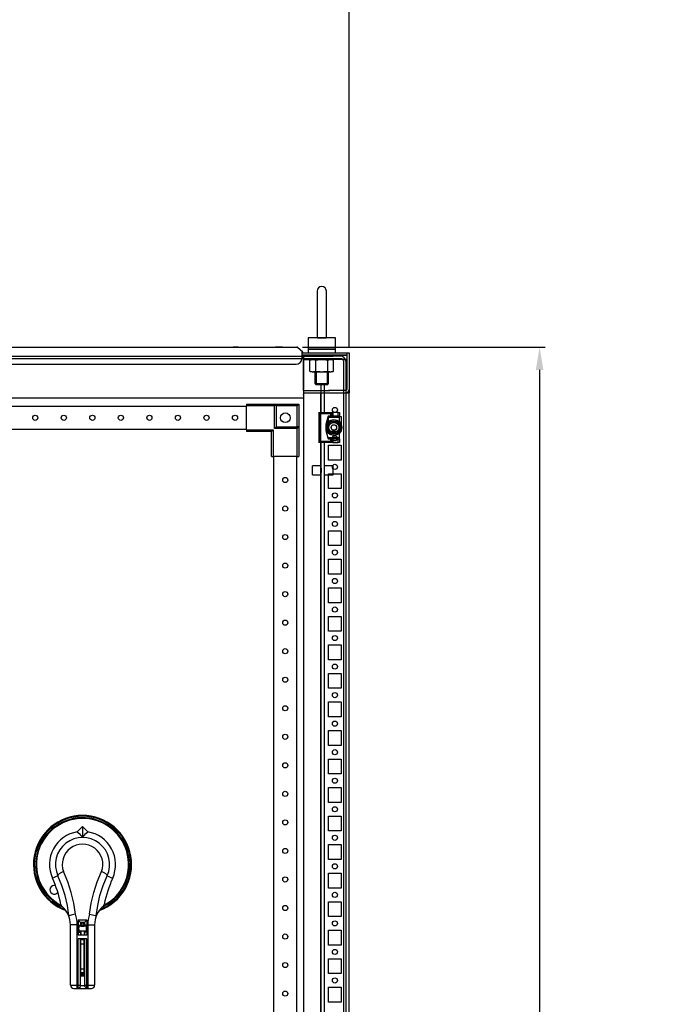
# Model space of a CAD drawing. Header units: inches. Extents: x 1399 to 7113, y 2289 to 6261.
# Tile 64 of 76: x 5357 to 5927, y 4467 to 5330. Entities that reach past the tile are written whole.
import ezdxf

# ---------------------------------------------------------------- set-up
doc = ezdxf.new("R2010")
doc.units = ezdxf.units.IN
doc.header["$MEASUREMENT"] = 0
doc.layers.add('HANDLE_ROTARY', color=7, linetype='Continuous')
doc.styles.get("Standard").update_dxf_attribs({"font": 'ARIALN.TTF'})
doc.dimstyles.get("Standard").update_dxf_attribs({"dimtxt": 25, "dimasz": 20, "dimexe": 5, "dimexo": 5, "dimgap": 10, "dimtad": 0, "dimtih": 1, "dimtoh": 1, "dimzin": 0, "dimdsep": 46, "dimtxsty": 'Standard', "dimcen": 10, "dimadec": 0, "dimazin": 0, "dimtfac": 1, "dimtofl": 0, "dimtmove": 0, "dimatfit": 3, "dimfxl": 1, "dimtolj": 1, "dimtzin": 0, "dimarcsym": 0})

# ---------------------------------------------------------------- blocks, each defined once
blk = doc.blocks.new('DOOR_FRONT')
for p, q in [((-386, 0), (386, 0)), ((386, 0), (386, 0)), ((392.5, 0), (386, 0)), ((392.5, 0), (392.5, 0)), ((392.5, 0), (392.5, 0)), ((394.22, -0.34), (392.5, 0)), ((-386, -2), (386, -2)), ((386, -2), (386, -2)), ((386, -2), (392.5, -2)), ((392.5, -2), (392.5, -2)), ((392.5, -2), (393.46, -2.19)), ((393.46, -2.19), (394.27, -2.73)), ((395.68, -1.32), (394.22, -0.34)), ((394.27, -2.73), (394.81, -3.54)), ((394.81, -3.54), (395, -4.5)), ((395, -4.5), (395, -1962.5)), ((396.66, -2.78), (395.68, -1.32)), ((397, -4.5), (396.66, -2.78)), ((397, -4.5), (397, -1962.5)), ((378.5, -24.5), (375.5, -24.5)), ((375.5, -49.5), (375.5, -24.5)), ((378.5, -49.5), (378.5, -24.5)), ((310, -42), (336, -42)), ((310, -42), (310, -43.5)), ((334.5, -43.5), (336, -42)), ((336, -42), (336, -62)), ((336, -43.5), (336, -42)), ((336, -42), (356, -42)), ((354.8, -43.2), (355.1, -42.9)), ((355.1, -42.9), (355.38, -42.62)), ((355.38, -42.62), (355.63, -42.37)), ((355.63, -42.37), (355.79, -42.21)), ((355.79, -42.21), (355.91, -42.09)), ((355.91, -42.09), (355.98, -42.02)), ((355.98, -42.02), (356, -42)), ((356, -42), (356, -62)), ((310, -44), (-310, -44)), ((310, -64.5), (310, -43.5)), ((334.5, -43.5), (310, -43.5)), ((334.5, -63.5), (334.5, -43.5)), ((354.5, -43.5), (336, -43.5)), ((336, -43.5), (336, -62)), ((354.5, -43.5), (354.8, -43.2)), ((354.5, -62), (354.5, -43.5)), ((373.41, -49.5), (384.81, -49.5)), ((373.41, -49.5), (375.31, -49.5)), ((374.41, -50.5), (373.41, -49.5)), ((373.41, -49.5), (373.41, -75.5)), ((383.81, -50.5), (374.41, -50.5)), ((374.41, -50.5), (374.41, -74.5)), ((375.31, -49.5), (375.5, -49.5)), ((378.5, -49.5), (378.81, -49.5)), ((384.81, -49.5), (383.81, -50.5)), ((383.81, -52.5), (383.81, -50.5)), ((384.81, -49.5), (385.81, -49.5)), ((384.81, -52.5), (384.81, -49.5)), ((390.41, -49.5), (385.81, -49.5)), ((385.81, -49.5), (385.81, -52.5)), ((390.41, -49.5), (391.41, -49.5)), ((390.41, -52.5), (390.41, -49.5)), ((391.41, -49.5), (391.41, -52.5)), ((381.61, -52.5), (379.61, -60)), ((381.34, -53.5), (379.61, -60)), ((379.61, -60), (379.61, -65)), ((383.72, -57.5), (380.83, -62.5)), ((381.61, -52.5), (381.34, -53.5)), ((381.34, -53.5), (391.41, -53.5)), ((382.25, -60.05), (381.54, -61.28)), ((391.41, -52.5), (381.61, -52.5)), ((383.81, -52.5), (381.61, -52.5)), ((382.59, -59.45), (382.25, -60.05)), ((382.94, -58.85), (382.59, -59.45)), ((383.33, -58.17), (382.94, -58.85)), ((383.72, -57.5), (383.33, -58.17)), ((389.49, -57.5), (383.72, -57.5)), ((385.13, -57.5), (383.72, -57.5)), ((384.81, -52.5), (383.81, -52.5)), ((385.81, -52.5), (384.81, -52.5)), ((386.54, -57.5), (385.13, -57.5)), ((390.41, -52.5), (385.81, -52.5)), ((387.24, -57.5), (386.54, -57.5)), ((387.94, -57.5), (387.24, -57.5)), ((388.72, -57.5), (387.94, -57.5)), ((389.49, -57.5), (388.72, -57.5)), ((392.38, -62.5), (389.49, -57.5)), ((390.2, -58.72), (389.49, -57.5)), ((390.91, -59.95), (390.2, -58.72)), ((391.41, -52.5), (390.41, -52.5)), ((391.25, -60.55), (390.91, -59.95)), ((391.41, -53.5), (391.41, -52.5)), ((391.41, -57.54), (391.41, -53.5)), ((-310, -64), (310, -64)), ((310, -64.5), (310, -66)), ((310, -64.5), (333.5, -64.5)), ((332, -66), (310, -66)), ((333.5, -64.5), (332, -66)), ((332, -88), (332, -66)), ((333.5, -64.5), (333.5, -88)), ((334.5, -63.5), (336, -62)), ((354.5, -63.5), (334.5, -63.5)), ((336, -62), (356, -62)), ((336, -62), (354.5, -62)), ((354.5, -63.5), (356, -62)), ((356, -62), (354.5, -62)), ((354.5, -88), (354.5, -63.5)), ((356, -62), (356, -88)), ((379.61, -65), (381.34, -71.5)), ((379.61, -65), (381.61, -72.5)), ((381.54, -61.28), (380.83, -62.5)), ((380.83, -62.5), (383.72, -67.5)), ((380.83, -62.5), (381.22, -63.17)), ((381.22, -63.17), (381.61, -63.85)), ((381.61, -63.85), (381.96, -64.45)), ((381.96, -64.45), (382.31, -65.05)), ((382.31, -65.05), (383.02, -66.28)), ((383.02, -66.28), (383.72, -67.5)), ((383.72, -67.5), (389.49, -67.5)), ((383.72, -67.5), (384.5, -67.5)), ((384.5, -67.5), (385.28, -67.5)), ((385.28, -67.5), (385.97, -67.5)), ((385.97, -67.5), (386.67, -67.5)), ((386.67, -67.5), (388.08, -67.5)), ((388.08, -67.5), (389.49, -67.5)), ((388.99, -62.5), (388.99, -62.5)), ((389.49, -67.5), (392.38, -62.5)), ((389.49, -67.5), (389.88, -66.83)), ((389.88, -66.83), (390.27, -66.15)), ((390.27, -66.15), (390.62, -65.55)), ((390.62, -65.55), (390.97, -64.95)), ((390.97, -64.95), (391.68, -63.72)), ((391.6, -61.15), (391.25, -60.55)), ((391.41, -71.5), (391.41, -67.46)), ((391.99, -61.83), (391.6, -61.15)), ((391.68, -63.72), (392.38, -62.5)), ((392.38, -62.5), (391.99, -61.83)), ((373.41, -75.5), (374.41, -74.5)), ((384.81, -75.5), (373.41, -75.5)), ((375.31, -75.5), (373.41, -75.5)), ((374.41, -74.5), (383.81, -74.5)), ((375.5, -75.5), (375.31, -75.5)), ((375.5, -658), (375.5, -75.5)), ((378.5, -658), (378.5, -75.5)), ((378.81, -75.5), (378.5, -75.5)), ((391.41, -71.5), (381.34, -71.5)), ((381.34, -71.5), (381.61, -72.5)), ((381.61, -72.5), (383.81, -72.5)), ((381.61, -72.5), (391.41, -72.5)), ((383.81, -74.5), (383.81, -72.5)), ((383.81, -72.5), (384.81, -72.5)), ((383.81, -74.5), (384.81, -75.5)), ((384.81, -72.5), (385.81, -72.5)), ((384.81, -75.5), (384.81, -72.5)), ((385.81, -75.5), (384.81, -75.5)), ((385.81, -72.5), (390.41, -72.5)), ((385.81, -72.5), (385.81, -75.5)), ((385.81, -75.5), (390.41, -75.5)), ((390.41, -72.5), (391.41, -72.5)), ((390.41, -75.5), (390.41, -72.5)), ((391.41, -75.5), (390.41, -75.5)), ((391.41, -72.5), (391.41, -71.5)), ((391.41, -72.5), (391.41, -75.5)), ((332, -88), (333.5, -88)), ((354.5, -88), (333.5, -88)), ((333.99, -1879), (333.99, -88)), ((353.99, -88), (353.99, -1879)), ((354.5, -88), (356, -88)), ((368, -104), (368, -96)), ((375.5, -96), (368, -96)), ((375.5, -104), (375.5, -96)), ((375.5, -98), (375.5, -102)), ((378.5, -104), (378.5, -96)), ((386, -96), (378.5, -96)), ((378.5, -102), (378.5, -98)), ((386, -104), (386, -96)), ((368, -104), (375.5, -104)), ((378.5, -104), (386, -104))]:
    blk.add_line(p, q)
for centre, radius in [((125, -54), 2.25), ((150, -54), 2.25), ((175, -54), 2.25), ((200, -54), 2.25), ((225, -54), 2.25), ((250, -54), 2.25), ((275, -54), 2.25), ((300, -54), 2.25), ((344, -54), 4.25), ((386.61, -62.5), 6.9), ((386.61, -62.5), 5.92), ((386.61, -62.5), 4.45), ((386.61, -62.5), 2.39), ((343.99, -108.5), 2.25), ((343.99, -133.5), 2.25), ((343.99, -158.5), 2.25), ((343.99, -183.5), 2.25), ((343.99, -208.5), 2.25), ((343.99, -233.5), 2.25), ((343.99, -258.5), 2.25), ((343.99, -283.5), 2.25), ((343.99, -308.5), 2.25), ((343.99, -333.5), 2.25), ((343.99, -358.5), 2.25), ((343.99, -383.5), 2.25), ((343.99, -408.5), 2.25), ((343.99, -433.5), 2.25), ((343.99, -458.5), 2.25), ((343.99, -483.5), 2.25), ((343.99, -508.5), 2.25), ((343.99, -533.5), 2.25), ((343.99, -558.5), 2.25)]:
    blk.add_circle(centre, radius)
blk = doc.blocks.new('ENCL_FRONT')
for p, q in [((372, 2155.5), (372, 2115.5)), ((380, 2115.5), (380, 2155.5)), ((388, 2114.5), (364, 2114.5)), ((364, 2114.5), (364, 2104.5)), ((372.13, 2114.5), (372.14, 2114.5)), ((372.14, 2114.5), (372.2, 2114.5)), ((372.2, 2114.5), (372.29, 2114.5)), ((372.29, 2114.5), (372.45, 2114.5)), ((372.45, 2114.5), (372.6, 2114.5)), ((372.6, 2114.5), (372.79, 2114.5)), ((372.79, 2114.5), (373.02, 2114.5)), ((373.02, 2114.5), (373.3, 2114.5)), ((373.3, 2114.5), (373.54, 2114.5)), ((373.54, 2114.5), (373.83, 2114.5)), ((373.83, 2114.5), (374.14, 2114.5)), ((374.14, 2114.5), (374.49, 2114.5)), ((374.49, 2114.5), (374.79, 2114.5)), ((374.79, 2114.5), (375.11, 2114.5)), ((375.11, 2114.5), (375.46, 2114.5)), ((375.46, 2114.5), (375.82, 2114.5)), ((375.82, 2114.5), (376.14, 2114.5)), ((376.14, 2114.5), (376.45, 2114.5)), ((376.45, 2114.5), (376.82, 2114.5)), ((376.82, 2114.5), (377.17, 2114.5)), ((377.17, 2114.5), (377.49, 2114.5)), ((377.49, 2114.5), (377.79, 2114.5)), ((377.79, 2114.5), (378.14, 2114.5)), ((378.14, 2114.5), (378.44, 2114.5)), ((378.44, 2114.5), (378.72, 2114.5)), ((378.72, 2114.5), (378.95, 2114.5)), ((378.95, 2114.5), (379.22, 2114.5)), ((379.22, 2114.5), (379.41, 2114.5)), ((379.41, 2114.5), (379.61, 2114.5)), ((379.61, 2114.5), (379.73, 2114.5)), ((379.73, 2114.5), (379.78, 2114.5)), ((379.78, 2114.5), (379.82, 2114.5)), ((379.82, 2114.5), (379.86, 2114.5)), ((379.86, 2114.5), (379.87, 2114.5)), ((379.87, 2114.5), (379.87, 2114.5)), ((388, 2104.5), (388, 2114.5)), ((-353.73, 2106.5), (353.36, 2106.5)), ((-353.73, 2106.5), (354.09, 2106.5)), ((302.72, 2106.5), (298.28, 2106.5)), ((341.5, 2106.5), (335.5, 2106.5)), ((354.73, 2106.27), (359.36, 2102.39)), ((358.5, 2102.97), (358.5, 2096.5)), ((358.71, 2101.62), (358.5, 2101.8)), ((358.5, 2101.5), (359.85, 2101.5)), ((358.5, 2101.5), (360, 2101.5)), ((359.85, 2099.5), (358.5, 2099.5)), ((360, 2099.5), (358.5, 2099.5)), ((375, 2099.5), (358.5, 2099.5)), ((359.36, 2102.39), (358.71, 2101.62)), ((359.85, 2099.5), (359.85, 2099.5)), ((360, 2101.5), (400, 2101.5)), ((360, 2099.5), (360, 2069.18)), ((382.92, 2099.5), (360, 2099.5)), ((360, 2068.5), (360, 2098.9)), ((360.01, 2098.9), (360, 2098.9)), ((360.03, 2098.9), (360.01, 2098.9)), ((388, 2104.5), (364, 2104.5)), ((364, 2104.5), (388, 2104.5)), ((364, 2104.5), (364, 2101.5)), ((369, 2099.5), (370, 2099.5)), ((369.5, 2099.5), (370, 2099.5)), ((382.25, 2104.5), (369.75, 2104.5)), ((382, 2104.5), (370, 2104.5)), ((371.07, 2104.5), (380.93, 2104.5)), ((375, 2099.5), (383, 2099.5)), ((382, 2099.5), (383, 2099.5)), ((382, 2099.5), (382.5, 2099.5)), ((397.9, 2099.5), (382.92, 2099.5)), ((383, 2099.5), (397, 2099.5)), ((388, 2101.5), (388, 2104.5)), ((396.7, 2099.5), (395.5, 2099.5)), ((396.7, 2099.5), (397, 2099.5)), ((397, 2099.5), (397.9, 2099.5)), ((397.5, 2099.5), (397.5, 2099.5)), ((397.9, 2101.5), (397.9, 2069.3)), ((397.9, 2098.51), (397.94, 2098.51)), ((397.94, 2098.51), (397.97, 2098.51)), ((397.97, 2098.51), (397.99, 2098.51)), ((397.99, 2098.51), (398, 2098.51)), ((400, 2101.5), (400, 2066.5)), ((-353.5, 2091.5), (353.5, 2091.5)), ((360, 2095.5), (375, 2095.5)), ((367.7, 2095.5), (365.61, 2094.94)), ((365.61, 2085.26), (365.61, 2094.94)), ((384.3, 2095.5), (367.7, 2095.5)), ((370, 2095.5), (369.5, 2095.5)), ((370, 2095.5), (382, 2095.5)), ((370.8, 2085.26), (370.8, 2094.94)), ((383, 2095.5), (375, 2095.5)), ((381.2, 2085.26), (381.2, 2094.94)), ((382.5, 2095.5), (382, 2095.5)), ((397.9, 2095.5), (383, 2095.5)), ((386.39, 2094.94), (384.3, 2095.5)), ((386.39, 2085.26), (386.39, 2094.94)), ((395.5, 2095.5), (397.5, 2095.5)), ((397.5, 2095.5), (397, 2095.5)), ((365.61, 2085.26), (367.7, 2084.7)), ((367.7, 2084.7), (384.3, 2084.7)), ((370, 2084.7), (382, 2084.7)), ((370, 2084.7), (370, 2074.57)), ((371.07, 2084.7), (371.07, 2073.5)), ((380.93, 2073.5), (380.93, 2084.7)), ((382, 2074.57), (382, 2084.7)), ((384.3, 2084.7), (386.39, 2085.26)), ((370, 2074.57), (382, 2074.57)), ((370, 2074.57), (371.07, 2073.5)), ((380.93, 2073.5), (371.07, 2073.5)), ((380.93, 2073.5), (382, 2074.57)), ((360, 2068.5), (360, 2061.57)), ((360, 2068.5), (382.92, 2068.5)), ((360, 2066.5), (400, 2066.5)), ((360, 2065.73), (360, 2065.17)), ((360, 2065.17), (360, 2064.87)), ((360, 2064.23), (360, 2064.87)), ((360, 2064.2), (360, 2064.23)), ((375, 2066.5), (375, 171.5)), ((375, 2066.5), (400, 2066.5)), ((397.1, 2068.5), (382, 2068.5)), ((393, 2068.5), (382, 2068.5)), ((389.75, 2068.5), (385.25, 2068.5)), ((385.25, 2066.5), (389.75, 2066.5)), ((397.9, 2069.49), (397.94, 2069.49)), ((400, 2069.49), (400, 2069.49)), ((400, 171.5), (400, 2066.5)), ((360, 2061.57), (-360, 2061.57)), ((360, 2061.57), (360, 171.5)), ((382, 2032.5), (382, 2045.5)), ((382, 2045.5), (393, 2045.5)), ((393, 2045.5), (393, 2032.5)), ((393, 2032.5), (382, 2032.5)), ((382, 2007.5), (382, 2020.5)), ((382, 2020.5), (393, 2020.5)), ((393, 2020.5), (393, 2007.5)), ((393, 2007.5), (382, 2007.5)), ((382, 1982.5), (382, 1995.5)), ((382, 1995.5), (393, 1995.5)), ((393, 1995.5), (393, 1982.5)), ((393, 1982.5), (382, 1982.5)), ((382, 1957.5), (382, 1970.5)), ((382, 1970.5), (393, 1970.5)), ((393, 1970.5), (393, 1957.5)), ((393, 1957.5), (382, 1957.5)), ((382, 1932.5), (382, 1945.5)), ((382, 1945.5), (393, 1945.5)), ((393, 1945.5), (393, 1932.5)), ((393, 1932.5), (382, 1932.5)), ((382, 1907.5), (382, 1920.5)), ((382, 1920.5), (393, 1920.5)), ((393, 1920.5), (393, 1907.5)), ((393, 1907.5), (382, 1907.5)), ((382, 1882.5), (382, 1895.5)), ((382, 1895.5), (393, 1895.5)), ((393, 1895.5), (393, 1882.5)), ((393, 1882.5), (382, 1882.5)), ((382, 1857.5), (382, 1870.5)), ((382, 1870.5), (393, 1870.5)), ((393, 1870.5), (393, 1857.5)), ((393, 1857.5), (382, 1857.5)), ((382, 1832.5), (382, 1845.5)), ((382, 1845.5), (393, 1845.5)), ((393, 1845.5), (393, 1832.5)), ((393, 1832.5), (382, 1832.5)), ((382, 1807.5), (382, 1820.5)), ((382, 1820.5), (393, 1820.5)), ((393, 1820.5), (393, 1807.5)), ((393, 1807.5), (382, 1807.5)), ((382, 1782.5), (382, 1795.5)), ((382, 1795.5), (393, 1795.5)), ((393, 1795.5), (393, 1782.5)), ((393, 1782.5), (382, 1782.5)), ((382, 1757.5), (382, 1770.5)), ((382, 1770.5), (393, 1770.5)), ((393, 1770.5), (393, 1757.5)), ((393, 1757.5), (382, 1757.5)), ((382, 1732.5), (382, 1745.5)), ((382, 1745.5), (393, 1745.5)), ((393, 1745.5), (393, 1732.5)), ((393, 1732.5), (382, 1732.5)), ((382, 1707.5), (382, 1720.5)), ((382, 1720.5), (393, 1720.5)), ((393, 1720.5), (393, 1707.5)), ((393, 1707.5), (382, 1707.5)), ((382, 1682.5), (382, 1695.5)), ((382, 1695.5), (393, 1695.5)), ((393, 1695.5), (393, 1682.5)), ((393, 1682.5), (382, 1682.5)), ((382, 1657.5), (382, 1670.5)), ((382, 1670.5), (393, 1670.5)), ((393, 1670.5), (393, 1657.5)), ((393, 1657.5), (382, 1657.5)), ((382, 1632.5), (382, 1645.5)), ((382, 1645.5), (393, 1645.5)), ((393, 1645.5), (393, 1632.5)), ((393, 1632.5), (382, 1632.5)), ((382, 1607.5), (382, 1620.5)), ((382, 1620.5), (393, 1620.5)), ((393, 1620.5), (393, 1607.5)), ((393, 1607.5), (382, 1607.5)), ((382, 1582.5), (382, 1595.5)), ((382, 1595.5), (393, 1595.5)), ((393, 1595.5), (393, 1582.5)), ((393, 1582.5), (382, 1582.5)), ((382, 1557.5), (382, 1570.5)), ((382, 1570.5), (393, 1570.5)), ((393, 1570.5), (393, 1557.5)), ((393, 1557.5), (382, 1557.5)), ((382, 1532.5), (382, 1545.5)), ((382, 1545.5), (393, 1545.5)), ((393, 1545.5), (393, 1532.5)), ((393, 1532.5), (382, 1532.5))]:
    blk.add_line(p, q)
for centre in [(387.5, 2051.4), (387.5, 2026.5), (387.5, 2001.5), (387.5, 1976.5), (387.5, 1951.5), (387.5, 1926.5), (387.5, 1901.5), (387.5, 1876.5), (387.5, 1851.5), (387.5, 1826.5), (387.5, 1801.5), (387.5, 1776.5), (387.5, 1751.5), (387.5, 1726.5), (387.5, 1701.5), (387.5, 1676.5), (387.5, 1651.5), (387.5, 1626.5), (387.5, 1601.5), (387.5, 1576.5), (387.5, 1551.5)]:
    blk.add_circle(centre, 2.25)
for centre, radius, start, end in [((376, 2155.5), 4, 0, 180), ((376, 2115.5), 4, 180, 194.47751), ((376, 2115.5), 4, 345.5235, 0.00095), ((354.09, 2105.5), 1, 50, 90), ((353.5, 2096.5), 5, 270, 0), ((368.88, 2082.54), 12.83, 101.45405, 104.794), ((368.34, 2085.22), 10.1, 97.25185, 101.45405), ((368.24, 2085.98), 9.33, 93.51871, 97.25185), ((368.2, 2086.58), 8.73, 90, 93.51871), ((368.2, 2086.58), 8.73, 89.54305, 90), ((368.2, 2086.54), 8.77, 85.87993, 89.54305), ((368.16, 2085.89), 9.42, 82.45854, 85.87993), ((368.06, 2085.13), 10.18, 78.4273, 82.45854), ((367.52, 2082.5), 12.87, 75.206, 78.4273), ((377.35, 2046.04), 49.34, 95.929, 97.63074), ((376.27, 2056.5), 38.82, 93.76615, 95.929), ((376.07, 2059.47), 35.85, 91.83054, 93.76615), ((376, 2061.77), 33.55, 89.76216, 91.83054), ((376, 2061.62), 33.69, 87.85704, 89.76216), ((375.9, 2059.11), 36.2, 86.08416, 87.85704), ((375.7, 2056.18), 39.14, 84.01026, 86.08416), ((374.63, 2045.91), 49.47, 82.36926, 84.01026), ((384.47, 2082.54), 12.83, 101.45405, 104.794), ((383.93, 2085.22), 10.1, 97.25185, 101.45405), ((383.83, 2085.98), 9.33, 93.51871, 97.25185), ((383.79, 2086.58), 8.73, 90, 93.51871), ((383.79, 2086.58), 8.73, 89.54305, 90), ((383.79, 2086.54), 8.77, 85.87993, 89.54305), ((383.75, 2085.89), 9.42, 82.45854, 85.87993), ((383.65, 2085.13), 10.18, 78.4273, 82.45854), ((383.11, 2082.5), 12.87, 75.206, 78.4273), ((368.89, 2097.7), 12.87, 255.206, 258.4273), ((368.35, 2095.07), 10.18, 258.4273, 262.45854), ((368.25, 2094.31), 9.42, 262.45854, 265.87993), ((368.2, 2093.66), 8.77, 265.87993, 269.54305), ((368.2, 2093.62), 8.73, 269.54305, 270), ((368.2, 2093.62), 8.73, 270, 273.51871), ((368.17, 2094.22), 9.33, 273.51871, 277.25185), ((368.07, 2094.98), 10.1, 277.25185, 281.45405), ((367.53, 2097.66), 12.83, 281.45405, 284.794), ((377.37, 2134.29), 49.47, 262.36926, 264.01026), ((376.29, 2124.02), 39.14, 264.01026, 266.08416), ((376.09, 2121.09), 36.2, 266.08416, 267.85704), ((376, 2118.58), 33.69, 267.85704, 269.76216), ((376, 2118.43), 33.55, 269.76216, 271.83054), ((375.93, 2120.73), 35.85, 271.83054, 273.76615), ((375.73, 2123.7), 38.82, 273.76615, 275.929), ((374.64, 2134.16), 49.34, 275.929, 277.63074), ((384.48, 2097.7), 12.87, 255.206, 258.4273), ((383.94, 2095.07), 10.18, 258.4273, 262.45854), ((383.84, 2094.31), 9.42, 262.45854, 265.87993), ((383.79, 2093.66), 8.77, 265.87993, 269.54305), ((383.79, 2093.62), 8.73, 269.54305, 270), ((383.79, 2093.62), 8.73, 270, 273.51871), ((383.76, 2094.22), 9.33, 273.51871, 277.25185), ((383.66, 2094.98), 10.1, 277.25185, 281.45405), ((383.12, 2097.66), 12.83, 281.45405, 284.794), ((397.1, 2069.3), 0.8, 270, 360), ((397.2, 2069.3), 2.8, 270, 0)]:
    blk.add_arc(centre, radius, start, end)
blk = doc.blocks.new('*D58')
at = {"color": 0, "linetype": 'Continuous', "lineweight": -2, "transparency": 16777216}
for p, q in [((4045.47, 5058.48), (4045.47, 5373.28)), ((4065.47, 5368.28), (4684.44, 5368.28)), ((5625.47, 5368.28), (4892.91, 5368.28)), ((5645.47, 5043.29), (5645.47, 5373.28))]:
    blk.add_line(p, q, dxfattribs=at)
at = {"color": 0, "linetype": 'Continuous', "transparency": 16777216}
for points in [[(4065.47, 5371.62), (4065.47, 5364.95), (4045.47, 5368.28)], [(5625.47, 5371.62), (5625.47, 5364.95), (5645.47, 5368.28)]]:
    blk.add_solid(points, dxfattribs=at)
at = {"layer": 'DEFPOINTS', "color": 0, "linetype": 'Continuous', "transparency": 16777216}
for p in [(4045.47, 5368.28), (4045.47, 5053.48), (5645.47, 5038.29)]:
    blk.add_point(p, dxfattribs=at)
at = {"color": 0, "linetype": 'Continuous', "transparency": 16777216, "insert": (4788.67, 5368.28), "char_height": 25, "attachment_point": 5}
blk.add_mtext('\\A1;1600.00 [63.0"]', dxfattribs=at)
blk = doc.blocks.new('UBW400 Rotary Handle_front')
at = {"color": 7, "linetype": 'Continuous'}
for p, q in [((-4.59, 28.6), (0, 33.31)), ((0, 33.31), (0, 23.9)), ((4.59, 28.6), (0, 33.31)), ((-16.58, -37.93), (-16.88, -38.73)), ((19.03, -36.36), (18.71, -35.66)), ((-3.77, -48.84), (-3.77, -61.78)), ((3.77, -48.84), (-3.77, -48.84)), ((-3.77, -48.84), (-1.74, -50.86)), ((-1.74, -50.86), (-1.74, -53.16)), ((1.74, -50.86), (-1.74, -50.86)), ((-1.59, -50.86), (-1.59, -52.31)), ((-0.89, -50.86), (-0.89, -52.31)), ((0.89, -50.86), (0.89, -52.31)), ((1.62, -50.86), (1.62, -52.31)), ((3.77, -48.84), (1.74, -50.86)), ((1.74, -50.86), (1.74, -53.16)), ((3.77, -48.84), (3.77, -61.78)), ((-10.62, -105.73), (-10.62, -52.87)), ((-3.77, -53.16), (-1.74, -53.16)), ((-3.77, -59.19), (-1.74, -59.19)), ((-3.02, -58.44), (-3.04, -58.35)), ((-3.02, -53.91), (-3.02, -53.16)), ((-1.52, -53.91), (-3.02, -53.91)), ((-3.02, -59.19), (-3.02, -58.44)), ((3.14, -58.44), (-3.02, -58.44)), ((-2.9, -53.16), (-2.9, -53.91)), ((-2.9, -58.44), (-2.9, -59.19)), ((-1.74, -59.19), (-1.74, -61.78)), ((1.62, -52.31), (-1.59, -52.31)), ((-1.52, -52.31), (-1.52, -54.13)), ((-1.52, -54.13), (1.5, -54.13)), ((-1.52, -58.44), (-1.52, -61.78)), ((1.5, -54.13), (1.5, -52.31)), ((3.14, -53.91), (1.5, -53.91)), ((1.5, -58.44), (1.5, -61.78)), ((3.77, -53.16), (1.74, -53.16)), ((1.74, -59.19), (1.74, -61.78)), ((3.77, -59.19), (1.74, -59.19)), ((3.14, -53.16), (3.14, -59.19)), ((10.62, -52.87), (10.62, -105.73)), ((3.77, -61.78), (-3.77, -61.78)), ((-3.77, -108.63), (-3.77, -65.15)), ((3.77, -65.15), (-3.77, -65.15)), ((-1.88, -106.75), (-1.88, -65.15)), ((-1.52, -95.79), (-1.52, -65.15)), ((1.5, -66.1), (-1.52, -66.1)), ((1.5, -97.77), (1.5, -65.15)), ((1.88, -106.75), (1.88, -65.15)), ((3.77, -108.63), (3.77, -65.15)), ((-1.52, -97.77), (-1.52, -95.79)), ((-1.52, -95.79), (1.5, -95.79)), ((1.5, -97.77), (-1.52, -97.77)), ((-7.72, -108.63), (7.72, -108.63)), ((-3.77, -108.63), (-1.88, -106.75)), ((1.88, -106.36), (-1.88, -106.36)), ((3.77, -108.63), (1.88, -106.75))]:
    blk.add_line(p, q, dxfattribs=at)
at = {"color": 9, "linetype": 'Continuous'}
for p, q in [((-4.59, -52.87), (-10.62, -52.87)), ((-4.59, -108.63), (-4.59, -52.87)), ((-1.52, -53.51), (1.5, -53.51)), ((4.59, -52.87), (4.59, -108.63)), ((4.59, -52.87), (10.62, -52.87)), ((-1.52, -65.67), (1.5, -65.67)), ((1.5, -69.94), (-1.52, -69.94)), ((-1.52, -91.5), (1.5, -91.5)), ((-1.52, -94.49), (1.5, -94.49)), ((-1.52, -95.48), (1.5, -95.48)), ((1.5, -96.64), (-1.52, -96.64)), ((-10.62, -105.73), (-1.88, -105.73)), ((1.88, -105.73), (10.62, -105.73))]:
    blk.add_line(p, q, dxfattribs=at)
at = {"color": 7, "linetype": 'Continuous'}
for points in [[(-4.59, 28.6), (-2.94, 27.08), (-1.4, 25.5), (0, 23.9)], [(0, 23.9), (1.4, 25.5), (2.94, 27.08), (4.59, 28.6)], [(-16.72, -6.2), (-17.3, -6.5), (-17.87, -6.79), (-18.42, -7.09), (-18.96, -7.37), (-19.46, -7.66), (-19.93, -7.93), (-20.35, -8.2), (-20.73, -8.45), (-21.05, -8.7), (-21.31, -8.93), (-21.5, -9.17), (-21.61, -9.43), (-21.58, -9.81)], [(21.58, -9.81), (21.61, -9.43), (21.5, -9.17), (21.31, -8.93), (21.05, -8.7), (20.73, -8.45), (20.35, -8.2), (19.93, -7.93), (19.46, -7.66), (18.96, -7.37), (18.42, -7.09), (17.87, -6.79), (17.3, -6.5), (16.72, -6.2)], [(-12.03, -44.92), (-12.13, -44.84), (-12.25, -44.62)], [(-6.19, -43.56), (-7.56, -43.87), (-8.85, -44.17), (-10, -44.44), (-10.95, -44.66), (-11.63, -44.82), (-12.03, -44.92)], [(6.19, -43.56), (7.56, -43.87), (8.85, -44.17), (10, -44.44), (10.95, -44.66), (11.63, -44.82), (12.03, -44.92)], [(12.03, -44.92), (12.13, -44.84), (12.25, -44.62)], [(-3.04, -58.35), (-3.06, -58.08), (-3.08, -57.66), (-3.09, -57.12), (-3.1, -56.5), (-3.1, -55.85), (-3.09, -55.23), (-3.08, -54.69), (-3.06, -54.27), (-3.04, -54), (-3.02, -53.91)]]:
    blk.add_lwpolyline(points, dxfattribs=at)
at = {"color": 9, "linetype": 'Continuous'}
for points in [[(-6.19, -43.56), (-7.62, -33.97), (-9.86, -24.47), (-12.91, -15.19), (-16.72, -6.2)], [(6.19, -43.56), (7.62, -33.97), (9.86, -24.47), (12.91, -15.19), (16.72, -6.2)], [(-21.54, -9.94), (-23.15, -10.6), (-24.78, -11.26), (-26.41, -11.91)], [(-21.58, -9.81), (-21.57, -9.86), (-21.54, -9.94)], [(-12.03, -44.92), (-13.29, -35.95), (-15.3, -27.07), (-18.06, -18.37), (-21.54, -9.94)], [(12.03, -44.92), (13.29, -35.95), (15.3, -27.07), (18.06, -18.37), (21.54, -9.94)], [(21.58, -9.81), (21.57, -9.86), (21.54, -9.94)], [(21.54, -9.94), (23.15, -10.6), (24.77, -11.26), (26.41, -11.91)]]:
    blk.add_lwpolyline(points, dxfattribs=at)
at = {"color": 7, "linetype": 'Continuous'}
for centre, radius, start, end in [((0, 0), 42.99, 289.92166, 250.07834), ((0, 0), 42.25, 291.38512, 248.71344), ((0, 0), 40.36, 301.09695, 242.47706), ((0, 0), 28.97, 99.11017, 204.28334), ((0, 0), 28.97, 335.71666, 80.88983), ((-125.87, -56.79), 109.11, 11.5583, 24.28334), ((125.87, -56.79), 109.11, 155.71666, 168.4417), ((-24.67, -22.21), 3.86, 76.07481, 321.29686), ((20.07, -33.28), 1.5, 228.57352, 301.09695), ((-16.13, -34.34), 2.9, 191.5583, 228.79008), ((-32.35, -52.87), 21.73, 0, 48.79008), ((32.35, -52.87), 21.73, 131.20992, 180), ((0, 0), 41.04, 294.88578, 297.62979), ((16.13, -34.34), 2.9, 311.20992, 348.4417), ((-7.72, -105.73), 2.9, 180, 270), ((7.72, -105.73), 2.9, 270, 0)]:
    blk.add_arc(centre, radius, start, end, dxfattribs=at)
at = {"color": 9, "linetype": 'Continuous'}
for centre, radius, start, end in [((0, 0), 41.04, 297.62979, 244.85144), ((0, 0), 23.71, 335.5662, 204.4345), ((0, 0), 17.84, 339.64215, 200.35785), ((-32.35, -52.87), 27.76, 0, 19.59018), ((32.35, -52.87), 27.76, 160.40982, 180)]:
    blk.add_arc(centre, radius, start, end, dxfattribs=at)
blk = doc.blocks.new('*D63')
at = {"color": 0, "linetype": 'Continuous', "lineweight": -2, "transparency": 16777216}
for p, q in [((5604.56, 5043.29), (5817.31, 5043.29)), ((5812.31, 5023.29), (5812.31, 4424.03)), ((5812.31, 2956.79), (5812.31, 4371.99)), ((5650.47, 2936.79), (5817.31, 2936.79))]:
    blk.add_line(p, q, dxfattribs=at)
at = {"color": 0, "linetype": 'Continuous', "transparency": 16777216}
for points in [[(5808.97, 5023.29), (5815.64, 5023.29), (5812.31, 5043.29)], [(5808.97, 2956.79), (5815.64, 2956.79), (5812.31, 2936.79)]]:
    blk.add_solid(points, dxfattribs=at)
at = {"layer": 'DEFPOINTS', "color": 0, "linetype": 'Continuous', "transparency": 16777216}
for p in [(5599.56, 5043.29), (5812.31, 5043.29), (5645.47, 2936.79)]:
    blk.add_point(p, dxfattribs=at)
at = {"color": 0, "linetype": 'Continuous', "transparency": 16777216, "insert": (5812.31, 4398.01), "char_height": 25, "attachment_point": 5}
blk.add_mtext('\\A1;2106.50 [82.9"]', dxfattribs=at)

msp = doc.modelspace()

# ---------------------------------------------------------------- block references
msp.add_blockref('ENCL_FRONT', (5245.47, 2936.791))
at = {"color": 7}
msp.add_blockref('UBW400 Rotary Handle_front', (5411.868, 4589.909), dxfattribs=at)
at = {"layer": 'HANDLE_ROTARY'}
msp.add_blockref('DOOR_FRONT', (5245.47, 5035.291), dxfattribs=at)

# ---------------------------------------------------------------- dimensions: what is measured, and where the dimension line sits
at = {"linetype": 'Continuous'}
for base, p1, p2, angle, picture, middle in [((4045.47, 5368.284), (5645.47, 5038.291), (4045.47, 5053.483), 180, '*D58', (4788.672, 5368.284)), ((5812.305, 5043.291), (5645.47, 2936.791), (5599.56, 5043.291), 90, '*D63', (5812.305, 4398.01))]:
    dim = msp.add_linear_dim(base=base, p1=p1, p2=p2, angle=angle, dimstyle='Standard', dxfattribs=at)
    dim.commit()
    dim.dimension.update_dxf_attribs({"geometry": picture, "text_midpoint": middle, "dimtype": 160})

doc.saveas('drawing.dxf')
